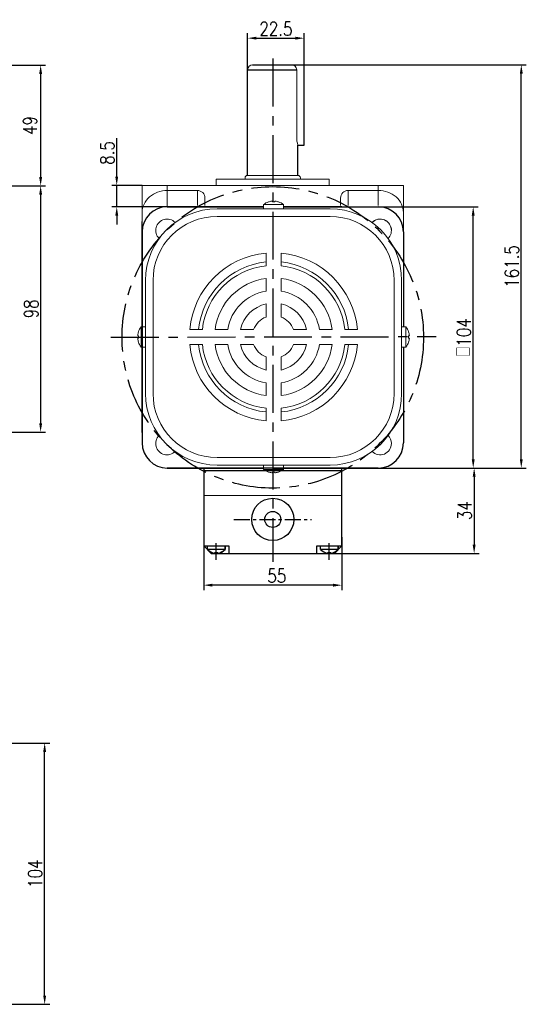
# Model space of a CAD drawing. Header units: inches. Extents: x 331 to 12887, y -474 to 4488.
# Tile 122 of 122: x 12164 to 12366, y 1094 to 1486. Entities that reach past the tile are written whole.
import ezdxf

# ---------------------------------------------------------------- set-up
doc = ezdxf.new("R2010")
doc.units = ezdxf.units.IN
doc.header["$LTSCALE"] = 10
doc.header["$MEASUREMENT"] = 0
doc.linetypes.add('CENTER', pattern=[10.16, 6.35, -1.27, 1.27, -1.27])
for name, color, linetype in [('1轮廓实线层', 7, 'Continuous'), ('3中心线层', 1, 'CENTER'), ('7标注层', 4, 'Continuous')]:
    doc.layers.add(name, color=color, linetype=linetype)
doc.styles.add('TH_GBDIM', font='romans.shx', dxfattribs={"width": 0.8, "bigfont": 'gbcbig.shx'})
doc.dimstyles.new('TH_GBDIM', dxfattribs={"dimtxt": 3.5, "dimasz": 2.5, "dimexe": 2, "dimexo": 0, "dimgap": 1, "dimtad": 1, "dimdec": 4, "dimdsep": 46, "dimtxsty": 'TH_GBDIM', "dimcen": 0.09, "dimclrd": 4, "dimclre": 4, "dimclrt": 3, "dimadec": 0, "dimazin": 0, "dimtfac": 1, "dimtdec": 4, "dimtmove": 0, "dimatfit": 3, "dimfxl": 1, "dimtzin": 0, "dimarcsym": 0})

# ---------------------------------------------------------------- blocks, each defined once
blk = doc.blocks.new('*D796')
at = {"layer": '7标注层', "color": 4, "lineweight": -2, "transparency": 16777216}
for p, q in [((12138.22, 1420.17), (12174.73, 1420.17)), ((12172.73, 1416.67), (12172.73, 1325.67)), ((12116.72, 1322.17), (12174.73, 1322.17))]:
    blk.add_line(p, q, dxfattribs=at)
at = {"layer": '7标注层', "color": 4, "transparency": 16777216}
for points in [[(12172.15, 1416.67), (12173.32, 1416.67), (12172.73, 1420.17)], [(12172.15, 1325.67), (12173.32, 1325.67), (12172.73, 1322.17)]]:
    blk.add_solid(points, dxfattribs=at)
at = {"layer": 'Defpoints', "color": 0, "transparency": 16777216}
for p in [(12138.22, 1420.17), (12116.72, 1322.17), (12172.73, 1322.17)]:
    blk.add_point(p, dxfattribs=at)
at = {"layer": '7标注层', "color": 3, "transparency": 16777216, "insert": (12168.98, 1371.17), "char_height": 5.5, "attachment_point": 5, "rotation": 90, "style": 'TH_GBDIM'}
blk.add_mtext('98', dxfattribs=at)
blk = doc.blocks.new('*D798')
at = {"layer": '7标注层', "color": 4, "lineweight": -2, "transparency": 16777216}
for p, q in [((12128.22, 1198.35), (12176.33, 1198.35)), ((12174.33, 1097.85), (12174.33, 1194.85)), ((12128.22, 1094.35), (12176.33, 1094.35))]:
    blk.add_line(p, q, dxfattribs=at)
at = {"layer": '7标注层', "color": 4, "transparency": 16777216}
for points in [[(12173.74, 1194.85), (12174.91, 1194.85), (12174.33, 1198.35)], [(12173.74, 1097.85), (12174.91, 1097.85), (12174.33, 1094.35)]]:
    blk.add_solid(points, dxfattribs=at)
at = {"layer": 'Defpoints', "color": 0, "transparency": 16777216}
for p in [(12128.22, 1198.35), (12174.33, 1198.35), (12128.22, 1094.35)]:
    blk.add_point(p, dxfattribs=at)
at = {"layer": '7标注层', "color": 3, "transparency": 16777216, "insert": (12170.58, 1146.35), "char_height": 5.5, "attachment_point": 5, "rotation": 90, "style": 'TH_GBDIM'}
blk.add_mtext('104', dxfattribs=at)
blk = doc.blocks.new('*D801')
at = {"layer": '7标注层', "color": 4, "lineweight": -2, "transparency": 16777216}
for p, q in [((12203.03, 1423.83), (12203.03, 1439.18)), ((12213.15, 1420.33), (12201.03, 1420.33)), ((12203.03, 1411.83), (12203.03, 1420.33)), ((12223.15, 1411.83), (12201.03, 1411.83)), ((12203.03, 1408.33), (12203.03, 1404.83))]:
    blk.add_line(p, q, dxfattribs=at)
at = {"layer": '7标注层', "color": 4, "transparency": 16777216}
for points in [[(12202.45, 1423.83), (12203.61, 1423.83), (12203.03, 1420.33)], [(12202.45, 1408.33), (12203.61, 1408.33), (12203.03, 1411.83)]]:
    blk.add_solid(points, dxfattribs=at)
at = {"layer": 'Defpoints', "color": 0, "transparency": 16777216}
for p in [(12213.15, 1420.33), (12203.03, 1411.83), (12223.15, 1411.83)]:
    blk.add_point(p, dxfattribs=at)
at = {"layer": '7标注层', "color": 3, "transparency": 16777216, "insert": (12199.28, 1433.26), "char_height": 5.5, "attachment_point": 5, "rotation": 90, "style": 'TH_GBDIM'}
blk.add_mtext('{8.5}{}{}', dxfattribs=at)
blk = doc.blocks.new('*D693')
at = {"layer": '7标注层', "color": 4, "lineweight": -2, "transparency": 16777216}
for p, q in [((12302.2, 1411.83), (12346.96, 1411.83)), ((12344.96, 1311.33), (12344.96, 1408.33)), ((12302.2, 1307.83), (12346.96, 1307.83))]:
    blk.add_line(p, q, dxfattribs=at)
at = {"layer": '7标注层', "color": 4, "transparency": 16777216}
for points in [[(12344.38, 1408.33), (12345.54, 1408.33), (12344.96, 1411.83)], [(12344.38, 1311.33), (12345.54, 1311.33), (12344.96, 1307.83)]]:
    blk.add_solid(points, dxfattribs=at)
at = {"layer": 'Defpoints', "color": 0, "transparency": 16777216}
for p in [(12302.2, 1411.83), (12344.96, 1411.83), (12302.2, 1307.83)]:
    blk.add_point(p, dxfattribs=at)
at = {"layer": '7标注层', "color": 3, "transparency": 16777216, "insert": (12341.21, 1359.83), "char_height": 5.5, "attachment_point": 5, "rotation": 90, "style": 'TH_GBDIM'}
blk.add_mtext('{□}104', dxfattribs=at)
blk = doc.blocks.new('*D694')
at = {"layer": '7标注层', "color": 4, "lineweight": -2, "transparency": 16777216}
for p, q in [((12094.23, 1468.17), (12174.73, 1468.17)), ((12172.73, 1464.67), (12172.73, 1423.67)), ((12125.16, 1420.17), (12174.73, 1420.17))]:
    blk.add_line(p, q, dxfattribs=at)
at = {"layer": '7标注层', "color": 4, "transparency": 16777216}
for points in [[(12172.15, 1464.67), (12173.32, 1464.67), (12172.73, 1468.17)], [(12172.15, 1423.67), (12173.32, 1423.67), (12172.73, 1420.17)]]:
    blk.add_solid(points, dxfattribs=at)
at = {"layer": 'Defpoints', "color": 0, "transparency": 16777216}
for p in [(12094.23, 1468.17), (12125.16, 1420.17), (12172.73, 1420.17)]:
    blk.add_point(p, dxfattribs=at)
at = {"layer": '7标注层', "color": 3, "transparency": 16777216, "insert": (12168.48, 1444.17), "char_height": 5.5, "attachment_point": 5, "rotation": 90, "style": 'TH_GBDIM'}
blk.add_mtext('49', dxfattribs=at)
blk = doc.blocks.new('*D699')
at = {"layer": '7标注层', "color": 4, "lineweight": -2, "transparency": 16777216}
for p, q in [((12272.69, 1468.33), (12366.11, 1468.33)), ((12364.11, 1311.33), (12364.11, 1464.83)), ((12307.15, 1307.83), (12366.11, 1307.83))]:
    blk.add_line(p, q, dxfattribs=at)
at = {"layer": '7标注层', "color": 4, "transparency": 16777216}
for points in [[(12363.52, 1464.83), (12364.69, 1464.83), (12364.11, 1468.33)], [(12363.52, 1311.33), (12364.69, 1311.33), (12364.11, 1307.83)]]:
    blk.add_solid(points, dxfattribs=at)
at = {"layer": 'Defpoints', "color": 0, "transparency": 16777216}
for p in [(12272.69, 1468.33), (12364.11, 1468.33), (12307.15, 1307.83)]:
    blk.add_point(p, dxfattribs=at)
at = {"layer": '7标注层', "color": 3, "transparency": 16777216, "insert": (12360.36, 1388.08), "char_height": 5.5, "attachment_point": 5, "rotation": 90, "style": 'TH_GBDIM'}
blk.add_mtext('161.5', dxfattribs=at)
blk = doc.blocks.new('*D701')
at = {"layer": '7标注层', "color": 4, "lineweight": -2, "transparency": 16777216}
for p, q in [((12255.15, 1466.33), (12255.15, 1480.94)), ((12258.65, 1478.94), (12274.15, 1478.94)), ((12277.65, 1468.33), (12277.65, 1480.94))]:
    blk.add_line(p, q, dxfattribs=at)
at = {"layer": '7标注层', "color": 4, "transparency": 16777216}
for points in [[(12258.65, 1479.52), (12258.65, 1478.36), (12255.15, 1478.94)], [(12274.15, 1479.52), (12274.15, 1478.36), (12277.65, 1478.94)]]:
    blk.add_solid(points, dxfattribs=at)
at = {"layer": 'Defpoints', "color": 0, "transparency": 16777216}
for p in [(12277.65, 1478.94), (12255.15, 1466.33), (12277.65, 1468.33)]:
    blk.add_point(p, dxfattribs=at)
at = {"layer": '7标注层', "color": 3, "transparency": 16777216, "insert": (12266.4, 1482.69), "char_height": 5.5, "attachment_point": 5, "style": 'TH_GBDIM'}
blk.add_mtext('22.5', dxfattribs=at)
blk = doc.blocks.new('*D823')
at = {"layer": '7标注层', "color": 4, "lineweight": -2, "transparency": 16777216}
for p, q in [((12293.05, 1307.83), (12347.34, 1307.83)), ((12345.34, 1304.33), (12345.34, 1277.33)), ((12283.21, 1273.83), (12347.34, 1273.83))]:
    blk.add_line(p, q, dxfattribs=at)
at = {"layer": '7标注层', "color": 4, "transparency": 16777216}
for points in [[(12344.75, 1304.33), (12345.92, 1304.33), (12345.34, 1307.83)], [(12344.75, 1277.33), (12345.92, 1277.33), (12345.34, 1273.83)]]:
    blk.add_solid(points, dxfattribs=at)
at = {"layer": 'Defpoints', "color": 0, "transparency": 16777216}
for p in [(12293.05, 1307.83), (12283.21, 1273.83), (12345.34, 1273.83)]:
    blk.add_point(p, dxfattribs=at)
at = {"layer": '7标注层', "color": 3, "transparency": 16777216, "insert": (12341.59, 1290.83), "char_height": 5.5, "attachment_point": 5, "rotation": 90, "style": 'TH_GBDIM'}
blk.add_mtext('34', dxfattribs=at)
blk = doc.blocks.new('*D824')
at = {"layer": '7标注层', "color": 4, "lineweight": -2, "transparency": 16777216}
for p, q in [((12237.66, 1280.32), (12237.65, 1259.2)), ((12292.66, 1280.31), (12292.65, 1259.19)), ((12289.15, 1261.2), (12241.15, 1261.2))]:
    blk.add_line(p, q, dxfattribs=at)
at = {"layer": '7标注层', "color": 4, "transparency": 16777216}
for points in [[(12241.15, 1261.79), (12241.15, 1260.62), (12237.65, 1261.2)], [(12289.15, 1261.78), (12289.15, 1260.61), (12292.65, 1261.19)]]:
    blk.add_solid(points, dxfattribs=at)
at = {"layer": 'Defpoints', "color": 0, "transparency": 16777216}
for p in [(12237.66, 1280.32), (12292.66, 1280.31), (12237.65, 1261.2)]:
    blk.add_point(p, dxfattribs=at)
at = {"layer": '7标注层', "color": 3, "transparency": 16777216, "insert": (12266.75, 1264.95), "char_height": 5.5, "attachment_point": 5, "rotation": 359.9908, "style": 'TH_GBDIM'}
blk.add_mtext('55', dxfattribs=at)

msp = doc.modelspace()

# ---------------------------------------------------------------- linework, layer by layer
at = {"linetype": 'Continuous', "lineweight": 15}
for p, q in [((12257.15206, 1468.33251), (12277.65206, 1468.33251)), ((12257.15206, 1468.33251), (12273.15205, 1468.33251)), ((12274.69233, 1439.3334), (12274.69145, 1466.33251)), ((12242.65205, 1422.8334), (12287.65206, 1422.8334)), ((12275.15205, 1424.3334), (12255.15206, 1424.3334)), ((12213.15205, 1420.3334), (12223.15206, 1420.3334)), ((12213.15205, 1401.8334), (12213.15205, 1420.3334)), ((12223.15206, 1420.3334), (12223.15206, 1418.3334)), ((12223.15206, 1420.3334), (12307.15205, 1420.3334)), ((12307.15205, 1418.3334), (12307.15205, 1420.3334)), ((12307.15205, 1420.3334), (12317.15206, 1420.3334)), ((12317.15206, 1420.3334), (12317.15205, 1401.8334)), ((12235.15206, 1418.3334), (12223.15206, 1418.3334)), ((12223.15206, 1418.3334), (12223.15206, 1411.8334)), ((12235.15206, 1412.31612), (12235.15206, 1418.3334)), ((12238.15205, 1415.30712), (12238.15205, 1412.31612)), ((12292.15206, 1412.31612), (12292.15206, 1415.30712)), ((12295.15205, 1418.3334), (12307.15205, 1418.3334)), ((12295.15205, 1418.3334), (12295.15205, 1412.31612)), ((12307.15205, 1412.31612), (12307.15205, 1418.3334))]:
    msp.add_line(p, q, dxfattribs=at)
for p, q in [((12223.15205, 1411.8334), (12261.47396, 1411.8334)), ((12269.47396, 1411.8334), (12307.15205, 1411.8334)), ((12213.15205, 1401.8334), (12213.15205, 1393.85757)), ((12317.15205, 1401.8334), (12317.15205, 1363.99543)), ((12213.15205, 1393.85757), (12213.15205, 1363.99543)), ((12213.15205, 1355.99543), (12213.15205, 1317.8334)), ((12317.15205, 1355.99543), (12317.15205, 1317.8334)), ((12223.15205, 1307.8334), (12261.47396, 1307.8334)), ((12237.65205, 1306.8006), (12292.65205, 1306.83253)), ((12265.15205, 1307.8334), (12307.15205, 1307.8334)), ((12292.65205, 1277.21653), (12292.65205, 1307.8334)), ((12292.65409, 1276.82396), (12292.65205, 1307.82571)), ((12239.15205, 1275.39805), (12239.15205, 1276.8334)), ((12239.15205, 1275.49246), (12246.15205, 1275.49246)), ((12239.17205, 1275.37585), (12239.17121, 1276.8112)), ((12239.17199, 1275.47026), (12246.17199, 1275.47432)), ((12242.05205, 1274.2334), (12243.25205, 1274.2334)), ((12242.05205, 1273.8052), (12242.05205, 1274.2334)), ((12242.07272, 1274.21288), (12243.27272, 1274.21358)), ((12242.07297, 1273.78468), (12242.07272, 1274.21288)), ((12243.25205, 1273.8052), (12243.25205, 1274.2334)), ((12243.27297, 1273.78538), (12243.27272, 1274.21358)), ((12246.15205, 1275.39805), (12246.15205, 1276.8334)), ((12246.15205, 1276.53064), (12246.15205, 1275.39805)), ((12246.17205, 1275.37992), (12246.17121, 1276.81526)), ((12246.17139, 1276.51251), (12246.17204, 1275.37991)), ((12284.15205, 1275.39805), (12284.15205, 1276.8334)), ((12284.15205, 1275.49246), (12291.15205, 1275.49246)), ((12284.17204, 1275.40082), (12284.17121, 1276.83616)), ((12284.17198, 1275.49522), (12291.17198, 1275.49928)), ((12287.05205, 1274.2334), (12288.25205, 1274.2334)), ((12287.05205, 1273.8052), (12287.05205, 1274.2334)), ((12287.07271, 1274.23784), (12288.27271, 1274.23854)), ((12287.07296, 1273.80965), (12287.07271, 1274.23784)), ((12288.25205, 1273.8052), (12288.25205, 1274.2334)), ((12288.27296, 1273.81034), (12288.27271, 1274.23854)), ((12291.15205, 1275.39805), (12291.15205, 1276.8334)), ((12291.15205, 1276.53064), (12291.15205, 1275.39805)), ((12291.17204, 1275.40488), (12291.1712, 1276.84022)), ((12291.17138, 1276.53747), (12291.17204, 1275.40488))]:
    msp.add_line(p, q)
at = {"color": 7, "linetype": 'Continuous', "lineweight": 15}
for p, q in [((12265.47396, 1412.71891), (12261.47396, 1412.71891)), ((12265.03396, 1413.76199), (12265.03396, 1414.03817)), ((12269.47396, 1412.71891), (12265.47396, 1412.71891)), ((12265.91396, 1414.03817), (12265.91396, 1413.76199)), ((12242.97396, 1410.99543), (12287.97396, 1410.99543)), ((12287.97396, 1407.99543), (12242.97396, 1407.99543)), ((12262.47396, 1388.3371), (12262.47396, 1393.36084)), ((12268.47396, 1388.3371), (12268.47396, 1393.36084)), ((12214.47396, 1337.49543), (12214.47396, 1382.49543)), ((12217.47396, 1382.49543), (12217.47396, 1337.49543)), ((12262.47396, 1378.25057), (12262.47396, 1383.30316)), ((12268.47396, 1378.25057), (12268.47396, 1383.30316)), ((12313.47396, 1382.49543), (12313.47396, 1337.49543)), ((12316.47396, 1337.49543), (12316.47396, 1382.49543)), ((12262.47396, 1367.92326), (12262.47396, 1373.15788)), ((12268.47396, 1367.92326), (12268.47396, 1373.15788)), ((12212.75049, 1363.99543), (12212.75049, 1356.29854)), ((12318.19744, 1363.99543), (12318.19744, 1356.29854)), ((12211.7074, 1360.43543), (12211.43123, 1360.43543)), ((12237.1323, 1362.99543), (12232.10856, 1362.99543)), ((12247.21882, 1362.99543), (12242.16624, 1362.99543)), ((12257.54613, 1362.99543), (12252.31151, 1362.99543)), ((12278.63641, 1362.99543), (12273.40179, 1362.99543)), ((12288.78168, 1362.99543), (12283.7291, 1362.99543)), ((12298.83936, 1362.99543), (12293.81563, 1362.99543)), ((12319.24052, 1360.43543), (12319.51669, 1360.43543)), ((12211.43123, 1359.55543), (12211.7074, 1359.55543)), ((12212.75049, 1356.29854), (12212.75049, 1355.99543)), ((12237.1323, 1356.99543), (12232.10856, 1356.99543)), ((12247.21882, 1356.99543), (12242.16624, 1356.99543)), ((12257.54613, 1356.99543), (12252.31151, 1356.99543)), ((12278.63641, 1356.99543), (12273.40179, 1356.99543)), ((12288.78168, 1356.99543), (12283.7291, 1356.99543)), ((12298.83936, 1356.99543), (12293.81563, 1356.99543)), ((12318.19744, 1356.29854), (12318.19744, 1355.99543)), ((12319.51669, 1359.55543), (12319.24052, 1359.55543)), ((12262.47396, 1346.83299), (12262.47396, 1352.06761)), ((12268.47396, 1346.83299), (12268.47396, 1352.06761)), ((12262.47396, 1336.68771), (12262.47396, 1341.7403)), ((12268.47396, 1336.68771), (12268.47396, 1341.7403)), ((12262.47396, 1326.63003), (12262.47396, 1331.65377)), ((12268.47396, 1326.63003), (12268.47396, 1331.65377)), ((12242.97396, 1311.99543), (12287.97396, 1311.99543)), ((12242.97396, 1311.99543), (12287.97396, 1311.99543)), ((12287.97396, 1308.99543), (12242.97396, 1308.99543)), ((12287.97396, 1308.99543), (12242.97396, 1308.99543)), ((12287.97396, 1308.99543), (12242.97396, 1308.99543)), ((12261.47396, 1307.27196), (12269.47396, 1307.27196)), ((12261.47396, 1307.27196), (12265.47396, 1307.27196)), ((12265.03396, 1305.9527), (12265.03396, 1306.22888)), ((12265.03396, 1305.9527), (12265.03396, 1306.22888)), ((12265.47396, 1307.27196), (12269.47396, 1307.27196)), ((12265.91396, 1306.22888), (12265.91396, 1305.9527)), ((12265.91396, 1306.22888), (12265.91396, 1305.9527))]:
    msp.add_line(p, q, dxfattribs=at)
at = {"color": 7, "linetype": 'Continuous', "lineweight": 15, "flags": 128}
for points in [[(12263.46648, 1413.76199), (12263.46314, 1413.76776), (12263.46076, 1413.77189), (12263.45933, 1413.77436), (12263.45886, 1413.77519)], [(12267.48907, 1413.77519), (12267.48859, 1413.77436), (12267.48716, 1413.77189), (12267.48478, 1413.76776), (12267.48145, 1413.76199)], [(12211.69421, 1357.98033), (12211.69503, 1357.9808), (12211.69751, 1357.98223), (12211.70163, 1357.98461), (12211.7074, 1357.98795)], [(12319.25372, 1357.98033), (12319.25289, 1357.9808), (12319.25042, 1357.98223), (12319.24629, 1357.98461), (12319.24052, 1357.98795)], [(12263.45886, 1306.21568), (12263.45933, 1306.21651), (12263.46076, 1306.21898), (12263.46314, 1306.22311), (12263.46648, 1306.22888)], [(12263.45886, 1306.21568), (12263.45933, 1306.21651), (12263.46076, 1306.21898), (12263.46314, 1306.22311), (12263.46648, 1306.22888)], [(12267.48145, 1306.22888), (12267.48478, 1306.22311), (12267.48716, 1306.21898), (12267.48859, 1306.21651), (12267.48907, 1306.21568)], [(12267.48145, 1306.22888), (12267.48478, 1306.22311), (12267.48716, 1306.21898), (12267.48859, 1306.21651), (12267.48907, 1306.21568)]]:
    msp.add_lwpolyline(points, dxfattribs=at)
at = {"linetype": 'Continuous', "lineweight": 15}
for centre, radius, start, end in [((12257.15206, 1466.33251), 2, 90, 180), ((12272.69145, 1466.33251), 2, 0, 90), ((12255.15205, 1423.3334), 1, 90, 180), ((12275.15205, 1423.3334), 1, 0, 90)]:
    msp.add_arc(centre, radius, start, end, dxfattribs=at)
for centre, radius, start, end in [((12223.15205, 1401.8334), 10, 90, 180), ((12307.15205, 1401.8334), 10, 0, 90), ((12223.15205, 1317.8334), 10, 180, 270), ((12307.15205, 1317.8334), 10, 270, 0), ((12243.61195, 1280.08154), 6.46728, 226.4008538, 256.042757), ((12243.62922, 1280.06193), 6.46728, 226.4341172, 256.0760204), ((12241.69216, 1280.08154), 6.46728, 283.957243, 313.5991462), ((12241.70943, 1280.06082), 6.46728, 283.9905063, 313.6324095), ((12288.61195, 1280.08154), 6.46728, 226.4008538, 256.042757), ((12288.62921, 1280.08689), 6.46728, 226.4341172, 256.0760204), ((12286.69216, 1280.08154), 6.46728, 283.957243, 313.5991462), ((12286.70943, 1280.08578), 6.46728, 283.9905063, 313.6324095)]:
    msp.add_arc(centre, radius, start, end)
at = {"color": 7, "linetype": 'Continuous', "lineweight": 15}
for centre, radius, start, end in [((12265.47396, 1407.59543), 6.5, 108.0602081, 127.9798724), ((12265.47396, 1407.59543), 6.48509, 96.5521722, 108.0323524), ((12265.47396, 1406.43493), 7.34026, 86.5634365, 93.4365635), ((12265.47396, 1407.59543), 6.48509, 71.9676476, 83.4478278), ((12265.47396, 1407.59543), 6.5, 52.0201276, 71.9397919), ((12242.97396, 1382.49543), 28.5, 90, 180), ((12242.97396, 1382.49543), 25.5, 90, 180), ((12287.97396, 1382.49543), 28.5, 0, 90), ((12287.97396, 1382.49543), 25.5, 0, 90), ((12223.04755, 1402.42184), 4.5, 44.5203005, 225.4796995), ((12307.90037, 1402.42184), 4.5, 0, 135.4796995), ((12307.90037, 1402.42184), 4.5, 314.5203005, 135.4796995), ((12265.47396, 1359.99543), 33.5, 95.1378482, 174.8621518), ((12265.47396, 1359.99543), 33.5, 5.1378482, 84.8621518), ((12265.47396, 1359.99543), 30, 95.7391705, 174.2608295), ((12265.47396, 1359.99543), 28.5, 96.0423284, 173.9576716), ((12265.47396, 1359.99543), 30, 5.7391705, 84.2608295), ((12265.47396, 1359.99543), 28.5, 6.0423284, 83.9576716), ((12265.47396, 1359.99543), 23.5, 97.3343689, 172.6656311), ((12265.47396, 1359.99543), 23.5, 7.3343689, 82.6656311), ((12265.47396, 1359.99543), 18.5, 99.3324182, 170.6675818), ((12265.47396, 1359.99543), 18.5, 9.3324182, 80.6675818), ((12265.47396, 1359.99543), 13.5, 102.8395884, 167.1604116), ((12265.47396, 1359.99543), 13.5, 12.8395884, 77.1604116), ((12265.47396, 1359.99543), 8.47646, 110.7273411, 159.2726589), ((12265.47396, 1359.99543), 8.47646, 20.7273411, 69.2726589), ((12217.87396, 1359.99543), 6.5, 142.0201276, 161.9397919), ((12313.07396, 1359.99543), 6.5, 18.0602081, 37.9798724), ((12217.87396, 1359.99543), 6.48509, 161.9676476, 173.4478278), ((12219.03447, 1359.99543), 7.34027, 176.5634398, 183.4365602), ((12313.07396, 1359.99543), 6.48509, 6.5521722, 18.0323524), ((12311.91345, 1359.99543), 7.34027, 356.5634398, 3.4365602), ((12217.87396, 1359.99543), 6.48509, 186.5521722, 198.0323524), ((12217.87396, 1359.99543), 6.5, 198.0602081, 217.9798724), ((12265.47396, 1359.99543), 33.5, 185.1378482, 264.8621518), ((12265.47396, 1359.99543), 30, 185.7391705, 264.2608295), ((12265.47396, 1359.99543), 28.5, 186.0423284, 263.9576716), ((12265.47396, 1359.99543), 23.5, 187.3343689, 262.6656311), ((12265.47396, 1359.99543), 18.5, 189.3324182, 260.6675818), ((12265.47396, 1359.99543), 13.5, 192.8395884, 257.1604116), ((12265.47396, 1359.99543), 8.47646, 200.7273411, 249.2726589), ((12265.47396, 1359.99543), 33.5, 275.1378482, 354.8621518), ((12265.47396, 1359.99543), 28.5, 276.0423284, 353.9576716), ((12265.47396, 1359.99543), 13.5, 282.8395884, 347.1604116), ((12265.47396, 1359.99543), 8.47646, 290.7273411, 339.2726589), ((12265.47396, 1359.99543), 23.5, 277.3343689, 352.6656311), ((12265.47396, 1359.99543), 18.5, 279.3324182, 350.6675818), ((12265.47396, 1359.99543), 30, 275.7391705, 354.2608295), ((12313.07396, 1359.99543), 6.5, 322.0201276, 341.9397919), ((12313.07396, 1359.99543), 6.48509, 341.9676476, 353.4478278), ((12242.97396, 1337.49543), 28.5, 180, 270), ((12242.97396, 1337.49543), 25.5, 180, 270), ((12287.97396, 1337.49543), 25.5, 270, 0), ((12287.97396, 1337.49543), 28.5, 270, 0), ((12223.04755, 1317.56903), 4.5, 134.5203005, 315.4796995), ((12307.90037, 1317.56903), 4.5, 224.5203005, 0), ((12307.90037, 1317.56903), 4.5, 0, 45.4796995), ((12265.47396, 1312.39543), 6.5, 232.0201276, 251.9397919), ((12265.47396, 1312.39543), 6.5, 232.0201276, 251.9397919), ((12265.47396, 1312.39543), 6.48509, 251.9676476, 263.4478278), ((12265.47396, 1312.39543), 6.48509, 251.9676476, 263.4478278), ((12265.47396, 1313.55847), 7.34279, 266.564621, 273.435379), ((12265.47396, 1313.55595), 7.34027, 266.5634398, 273.4365602), ((12265.47396, 1312.39543), 6.48509, 276.5521722, 288.0323524), ((12265.47396, 1312.39543), 6.48509, 276.5521722, 288.0323524), ((12265.47396, 1312.39543), 6.5, 288.0602081, 307.9798724), ((12265.47396, 1312.39543), 6.5, 288.0602081, 307.9798724)]:
    msp.add_arc(centre, radius, start, end, dxfattribs=at)
at = {"linetype": 'Continuous', "lineweight": 15}
for centre, major_axis, ratio, start_param, end_param in [((12223.15205, 1409.57233), (10, 0), 0.876106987, 1.570796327, 3.141592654), ((12235.15205, 1415.30712), (0, -3.02628), 0.991316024, 1.570796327, 3.141592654), ((12295.15205, 1415.30712), (0, 3.02628), 0.991316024, 0, 1.570796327), ((12307.15205, 1409.57233), (10, 0), 0.876106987, 0, 1.570796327)]:
    msp.add_ellipse(centre, major_axis=major_axis, ratio=ratio, start_param=start_param, end_param=end_param, dxfattribs=at)
for points in [[(12242.65205, 1422.8334), (12242.65205, 1420.3334)], [(12254.15206, 1423.3334), (12254.15206, 1422.8334)], [(12276.15205, 1422.8334), (12276.15205, 1423.3334)], [(12287.65206, 1420.3334), (12287.65206, 1422.8334)]]:
    msp.add_open_spline(points, degree=1, dxfattribs=at)
at = {"color": 7, "linetype": 'Continuous', "lineweight": 15}
for points in [[(12261.47396, 1412.71891), (12261.47396, 1410.99543)], [(12269.47396, 1410.99543), (12269.47396, 1412.71891)], [(12214.47396, 1363.99543), (12212.75049, 1363.99543)], [(12316.47396, 1363.99543), (12318.19744, 1363.99543)], [(12212.75049, 1355.99543), (12214.47396, 1355.99543)], [(12318.19744, 1355.99543), (12316.47396, 1355.99543)], [(12261.47396, 1308.99543), (12261.47396, 1307.27196)], [(12261.47396, 1308.99543), (12261.47396, 1307.27196)], [(12269.47396, 1307.27196), (12269.47396, 1308.99543)], [(12269.47396, 1307.27196), (12269.47396, 1308.99543)]]:
    msp.add_open_spline(points, degree=1, dxfattribs=at)
for points, knots in [([(12265.03396, 1414.03817), (12265.03071, 1414.04163), (12265.02419, 1414.04857), (12264.97308, 1414.05298), (12264.8979, 1414.05212), (12264.81352, 1414.04667), (12264.75723, 1414.04065), (12264.73396, 1414.03817)], [0, 0, 0, 0, 0.213607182, 0.427280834, 0.639449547, 0.850955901, 1, 1, 1, 1]), ([(12266.21396, 1414.03817), (12266.1805, 1414.04163), (12266.11357, 1414.04857), (12266.02395, 1414.05298), (12265.9563, 1414.05212), (12265.91944, 1414.04667), (12265.91556, 1414.04065), (12265.91396, 1414.03817)], [0, 0, 0, 0, 0.213610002, 0.427290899, 0.639496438, 0.850974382, 1, 1, 1, 1]), ([(12211.43123, 1360.43543), (12211.42776, 1360.43869), (12211.42083, 1360.4452), (12211.41641, 1360.49631), (12211.41728, 1360.57149), (12211.42272, 1360.65587), (12211.42874, 1360.71216), (12211.43123, 1360.73543)], [0, 0, 0, 0, 0.2136071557, 0.4272806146, 0.6394502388, 0.8509563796, 1, 1, 1, 1]), ([(12319.51669, 1360.43543), (12319.52016, 1360.43869), (12319.52709, 1360.4452), (12319.53151, 1360.49631), (12319.53065, 1360.57149), (12319.5252, 1360.65587), (12319.51918, 1360.71216), (12319.51669, 1360.73543)], [0, 0, 0, 0, 0.2136071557, 0.4272806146, 0.6394502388, 0.8509563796, 1, 1, 1, 1]), ([(12211.43123, 1359.25543), (12211.42776, 1359.28889), (12211.42083, 1359.35583), (12211.41641, 1359.44545), (12211.41728, 1359.5131), (12211.42272, 1359.54996), (12211.42874, 1359.55383), (12211.43123, 1359.55543)], [0, 0, 0, 0, 0.213610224, 0.427291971, 0.639496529, 0.850974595, 1, 1, 1, 1]), ([(12319.51669, 1359.25543), (12319.52016, 1359.28889), (12319.5271, 1359.35583), (12319.53151, 1359.44545), (12319.53065, 1359.5131), (12319.5252, 1359.54996), (12319.51918, 1359.55383), (12319.51669, 1359.55543)], [0, 0, 0, 0, 0.213610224, 0.427291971, 0.639496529, 0.850974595, 1, 1, 1, 1]), ([(12264.73396, 1305.9527), (12264.76742, 1305.94923), (12264.83436, 1305.94229), (12264.92397, 1305.93789), (12264.99163, 1305.93874), (12265.02849, 1305.94419), (12265.03236, 1305.95021), (12265.03396, 1305.9527)], [0, 0, 0, 0, 0.213610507, 0.427290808, 0.639496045, 0.850973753, 1, 1, 1, 1]), ([(12264.73396, 1305.9527), (12264.76742, 1305.94924), (12264.83436, 1305.9423), (12264.92397, 1305.93788), (12264.99162, 1305.93875), (12265.02849, 1305.9442), (12265.03236, 1305.95021), (12265.03396, 1305.9527)], [0, 0, 0, 0, 0.213610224, 0.427291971, 0.639496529, 0.850974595, 1, 1, 1, 1]), ([(12265.91396, 1305.9527), (12265.91722, 1305.94923), (12265.92373, 1305.94229), (12265.97484, 1305.93789), (12266.05002, 1305.93874), (12266.1344, 1305.94419), (12266.19069, 1305.95021), (12266.21396, 1305.9527)], [0, 0, 0, 0, 0.213607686, 0.427280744, 0.639449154, 0.850955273, 1, 1, 1, 1]), ([(12265.91396, 1305.9527), (12265.91722, 1305.94924), (12265.92373, 1305.9423), (12265.97484, 1305.93788), (12266.05002, 1305.93875), (12266.1344, 1305.9442), (12266.19069, 1305.95021), (12266.21396, 1305.9527)], [0, 0, 0, 0, 0.2136071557, 0.4272806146, 0.6394502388, 0.8509563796, 1, 1, 1, 1])]:
    msp.add_open_spline(points, degree=3, knots=knots, dxfattribs=at)
at = {"layer": '1轮廓实线层'}
for p, q in [((12255.15205, 1424.3334), (12255.15206, 1466.33251)), ((12255.15206, 1466.33251), (12274.69145, 1466.33251)), ((12257.14821, 1468.33251), (12273.1559, 1468.33251)), ((12277.65294, 1436.36749), (12277.65206, 1468.3334)), ((12275.15205, 1424.3334), (12275.14282, 1436.36749)), ((12275.15294, 1436.36749), (12277.65294, 1436.36749)), ((12237.65205, 1411.8334), (12223.15205, 1411.8334)), ((12223.15206, 1411.8334), (12261.47396, 1411.8334)), ((12261.47396, 1411.8334), (12237.65205, 1411.8334)), ((12269.47396, 1411.8334), (12307.15205, 1411.8334)), ((12292.65205, 1411.8334), (12269.47396, 1411.8334)), ((12213.15205, 1363.99543), (12213.15205, 1405.99544)), ((12213.15205, 1401.8334), (12213.15205, 1387.3334)), ((12317.15205, 1401.8334), (12317.15205, 1387.3334)), ((12317.15206, 1401.8334), (12317.15206, 1363.99543)), ((12213.14436, 1333.36804), (12213.15975, 1386.36804)), ((12213.15205, 1387.3334), (12213.15205, 1355.99543)), ((12213.15205, 1386.36804), (12213.15205, 1333.36804)), ((12317.15205, 1387.3334), (12317.15205, 1363.99543)), ((12213.15205, 1321.99543), (12213.15205, 1355.99543)), ((12213.15205, 1355.99543), (12213.15205, 1332.3334)), ((12317.15205, 1355.99543), (12317.15206, 1317.83339)), ((12317.15206, 1355.99543), (12317.15205, 1332.3334)), ((12213.15205, 1332.3334), (12213.15205, 1317.8334)), ((12317.15205, 1332.3334), (12317.15205, 1317.8334)), ((12223.15205, 1307.8334), (12237.65205, 1307.8334)), ((12261.47396, 1307.8334), (12223.15206, 1307.8334)), ((12237.65205, 1307.8334), (12261.47396, 1307.8334)), ((12237.65205, 1307.8334), (12237.65205, 1277.21653)), ((12237.65205, 1307.8334), (12237.67512, 1276.81033)), ((12292.65205, 1307.8334), (12237.65205, 1307.8334)), ((12307.15205, 1307.8334), (12269.47396, 1307.8334)), ((12269.47396, 1307.8334), (12292.65205, 1307.8334)), ((12292.65205, 1307.8334), (12307.15205, 1307.8334)), ((12292.65205, 1296.8334), (12237.65205, 1296.80147)), ((12237.65205, 1276.8334), (12240.65205, 1273.8334)), ((12237.65205, 1276.8334), (12247.65205, 1276.8334)), ((12237.67121, 1276.81033), (12247.67121, 1276.81613)), ((12237.67121, 1276.81033), (12240.67295, 1273.81207)), ((12240.67295, 1273.81207), (12289.65205, 1273.8334)), ((12244.15205, 1273.8334), (12286.15205, 1273.8334)), ((12247.65205, 1276.8334), (12247.65205, 1273.8334)), ((12247.67121, 1276.81613), (12247.67295, 1273.81613)), ((12282.65205, 1276.8334), (12292.65205, 1276.8334)), ((12282.65205, 1273.8334), (12282.65205, 1276.8334)), ((12282.67121, 1276.83529), (12292.6712, 1276.8411)), ((12282.67295, 1273.83529), (12282.67121, 1276.83529)), ((12292.65205, 1276.8334), (12289.65205, 1273.8334)), ((12292.6712, 1276.8411), (12289.67295, 1273.83935))]:
    msp.add_line(p, q, dxfattribs=at)
at = {"layer": '1轮廓实线层', "color": 7}
msp.add_line((12292.65205, 1296.8334), (12292.65205, 1307.8334), dxfattribs=at)
at = {"layer": '1轮廓实线层'}
for radius in [8.4, 3.2]:
    msp.add_circle((12265.1625, 1287.37018), radius, dxfattribs=at)
for centre, start, end in [((12223.15205, 1401.8334), 90, 180), ((12223.15205, 1401.8334), 90, 180), ((12307.15205, 1401.8334), 0, 90), ((12307.15205, 1401.8334), 0, 90), ((12223.15205, 1317.8334), 180, 270), ((12223.15205, 1317.8334), 180, 270), ((12307.15205, 1317.8334), 270, 0), ((12307.15205, 1317.8334), 270, 0)]:
    msp.add_arc(centre, 10, start, end, dxfattribs=at)
at = {"layer": '1轮廓实线层', "linetype": 'Continuous', "lineweight": 15}
msp.add_open_spline([(12275.14282, 1436.36749), (12275.14579, 1436.35747), (12275.15888, 1436.31333), (12275.08464, 1436.56077), (12274.94591, 1437.0879), (12274.78679, 1437.89411), (12274.70141, 1438.69431), (12274.69444, 1439.18506), (12274.69233, 1439.3334)], degree=3, knots=[0, 0, 0, 0, 0.06025069, 0.265307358, 0.472820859, 0.688326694, 0.905794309, 1, 1, 1, 1], dxfattribs=at)
at = {"layer": '3中心线层', "ltscale": 0.3}
for p, q in [((12265.15205, 1470.78967), (12265.15205, 1270.44764)), ((12200.73808, 1359.89378), (12330.22095, 1360.15747))]:
    msp.add_line(p, q, dxfattribs=at)
at = {"layer": '3中心线层'}
for p, q in [((12265.15205, 1342.4937), (12265.15205, 1335.07417)), ((12242.65205, 1271.32351), (12242.65205, 1277.94439)), ((12287.65205, 1271.32351), (12287.65205, 1277.94439)), ((12287.67347, 1271.3283), (12287.66962, 1277.94918))]:
    msp.add_line(p, q, dxfattribs=at)
at = {"layer": '3中心线层', "ltscale": 0.1}
msp.add_line((12249.70083, 1287.37018), (12280.62422, 1287.37018), dxfattribs=at)
at = {"layer": '3中心线层', "ltscale": 0.3}
msp.add_circle((12265.15205, 1359.8334), 60, dxfattribs=at)

# ---------------------------------------------------------------- dimensions: what is measured, and where the dimension line sits
at = {"layer": '7标注层'}
dim = msp.add_linear_dim(base=(12277.65206, 1478.93937), p1=(12255.15206, 1466.33251), p2=(12277.65206, 1468.33251), dimstyle='TH_GBDIM', override={"dimtxt": 5.5, "dimasz": 3.5, "dimadec": 4}, dxfattribs=at)
dim.commit()
dim.dimension.update_dxf_attribs({"geometry": '*D701', "text_midpoint": (12266.40206, 1478.93937), "dimtype": 160})
for base, p1, p2, text, override, picture, middle in [((12172.73465, 1420.17136), (12094.2271, 1468.17136), (12125.1567, 1420.17136), '49', {"dimscale": 1, "dimtxt": 5.5, "dimasz": 3.5, "dimgap": 1.5, "dimtad": 1, "dimjust": 0, "dimdec": 0, "dimlfac": 1, "dimse1": 0, "dimse2": 0, "dimsd1": 0, "dimsd2": 0, "dimadec": 0}, '*D694', (12168.48465, 1444.17136)), ((12364.10509, 1468.33251), (12307.15205, 1307.8334), (12272.69145, 1468.33251), '161.5', {"dimtxt": 5.5, "dimasz": 3.5, "dimadec": 4}, '*D699', (12360.35509, 1388.08295))]:
    dim = msp.add_linear_dim(base=base, p1=p1, p2=p2, angle=90, text=text, dimstyle='TH_GBDIM', override=override, dxfattribs=at)
    dim.commit()
    dim.dimension.update_dxf_attribs({"geometry": picture, "text_midpoint": middle})
for base, p1, p2, text, override, picture, middle, dimtype in [((12203.02997, 1411.8334), (12213.15205, 1420.3334), (12223.15205, 1411.8334), '{<>}{}{}', {"dimtxt": 5.5, "dimasz": 3.5, "dimdec": 1, "dimadec": 1}, '*D801', (12203.02997, 1433.25721), 160), ((12344.95947, 1411.8334), (12302.20204, 1307.8334), (12302.20204, 1411.8334), '{□}<>', {"dimtxt": 5.5, "dimasz": 3.5, "dimadec": 4}, '*D693', (12344.95947, 1359.8334), 161)]:
    dim = msp.add_linear_dim(base=base, p1=p1, p2=p2, angle=90, text=text, dimstyle='TH_GBDIM', override=override, dxfattribs=at)
    dim.commit()
    dim.dimension.update_dxf_attribs({"geometry": picture, "text_midpoint": middle, "dimtype": dimtype})
for base, p1, p2, angle, override, picture, middle in [((12172.73465, 1322.17136), (12138.22418, 1420.17136), (12116.72418, 1322.17136), 90, {"dimscale": 1, "dimtxt": 5.5, "dimasz": 3.5, "dimgap": 1, "dimtad": 1, "dimjust": 0, "dimdec": 4, "dimlfac": 1, "dimse1": 0, "dimse2": 0, "dimsd1": 0, "dimsd2": 0, "dimadec": 4}, '*D796', (12172.73465, 1371.17136)), ((12237.65379, 1261.20371), (12292.65686, 1280.31032), (12237.65685, 1280.32319), 179.9908284, {"dimtxt": 5.5, "dimasz": 3.5, "dimdec": 1, "dimadec": 1}, '*D824', (12266.75352, 1261.19905)), ((12174.32796, 1198.35064), (12128.22418, 1094.35064), (12128.22418, 1198.35064), 90, {"dimtxt": 5.5, "dimasz": 3.5, "dimadec": 4}, '*D798', (12174.32796, 1146.35064))]:
    dim = msp.add_linear_dim(base=base, p1=p1, p2=p2, angle=angle, dimstyle='TH_GBDIM', override=override, dxfattribs=at)
    dim.commit()
    dim.dimension.update_dxf_attribs({"geometry": picture, "text_midpoint": middle, "dimtype": 160})
dim = msp.add_linear_dim(base=(12345.33619, 1273.83059), p1=(12293.04858, 1307.8334), p2=(12283.20585, 1273.83059), angle=270, dimstyle='TH_GBDIM', override={"dimtxt": 5.5, "dimasz": 3.5, "dimdec": 1, "dimadec": 1}, dxfattribs=at)
dim.commit()
dim.dimension.update_dxf_attribs({"geometry": '*D823', "text_midpoint": (12341.58619, 1290.83199)})

doc.saveas('drawing.dxf')
